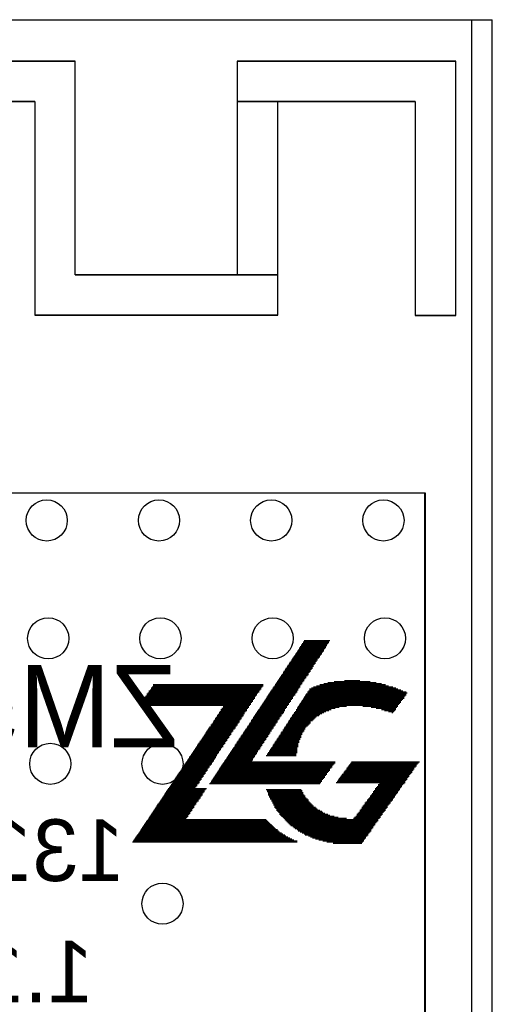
# Model space of a CAD drawing. Extents: x 772.1 to 790.6, y 469.2 to 502.5.
# Tile 14 of 14: x 783.8 to 789.6, y 490.3 to 502.5. Entities that reach past the tile are written whole.
import ezdxf

# ---------------------------------------------------------------- set-up
doc = ezdxf.new("R2010")
doc.units = 0
doc.layers.get('0').update_dxf_attribs({"linetype": 'CONTINUOUS'})
for name, color, linetype in [('BOTTOMLAYER', 5, 'CONTINUOUS'), ('BOTTOMOVERLAY', 54, 'CONTINUOUS'), ('KEEPOUTLAYER', 6, 'CONTINUOUS'), ('MECHANICAL1', 6, 'CONTINUOUS'), ('MIDLAYER1', 16, 'CONTINUOUS'), ('MIDLAYER2', 76, 'CONTINUOUS'), ('MULTILAYER', 9, 'CONTINUOUS'), ('TOPLAYER', 1, 'CONTINUOUS'), ('TOPOVERLAY', 2, 'CONTINUOUS')]:
    doc.layers.add(name, color=color, linetype=linetype)

# ---------------------------------------------------------------- blocks, each defined once
blk = doc.blocks.new('ZLG0_3_1')
at = {"layer": 'TOPOVERLAY'}
for p, q in [((2.087278, 2.4384), (2.4003, 2.4384)), ((2.0955, 2.4511), (2.413, 2.4511)), ((2.1082, 2.4638), (2.4257, 2.4638)), ((2.112495, 2.4765), (2.4257, 2.4765)), ((2.1209, 2.4892), (2.4384, 2.4892)), ((2.0066, 2.3114), (2.3241, 2.3114)), ((2.011624, 2.3241), (2.3368, 2.3241)), ((2.020032, 2.3368), (2.3368, 2.3368)), ((2.032, 2.3495), (2.3495, 2.3495)), ((2.036841, 2.3622), (2.3622, 2.3622)), ((2.045249, 2.3749), (2.3622, 2.3749)), ((2.0574, 2.3876), (2.3749, 2.3876)), ((2.062061, 2.4003), (2.3876, 2.4003)), ((2.070466, 2.413), (2.3876, 2.413)), ((2.0828, 2.4257), (2.4003, 2.4257)), ((1.9304, 2.1971), (2.2479, 2.1971)), ((1.935973, 2.2098), (2.2606, 2.2098)), ((1.94438, 2.2225), (2.2606, 2.2225)), ((1.9558, 2.2352), (2.2733, 2.2352)), ((1.96119, 2.2479), (2.286, 2.2479)), ((1.969597, 2.2606), (2.286, 2.2606)), ((1.9812, 2.2733), (2.2987, 2.2733)), ((1.986407, 2.286), (2.3114, 2.286)), ((1.994814, 2.2987), (2.3114, 2.2987)), ((1.843509, 2.0701), (2.1717, 2.0701)), ((1.8542, 2.0828), (2.1717, 2.0828)), ((1.860321, 2.0955), (2.1844, 2.0955)), ((1.868726, 2.1082), (2.1971, 2.1082)), ((1.8796, 2.1209), (2.1971, 2.1209)), ((1.885539, 2.1336), (2.2098, 2.1336)), ((1.893943, 2.1463), (2.2225, 2.1463)), ((1.905, 2.159), (2.2225, 2.159)), ((1.910756, 2.1717), (2.2352, 2.1717)), ((1.919163, 2.1844), (2.2352, 2.1844)), ((1.767858, 1.9558), (2.0955, 1.9558)), ((1.778, 1.9685), (2.0955, 1.9685)), ((1.78467, 1.9812), (2.1082, 1.9812)), ((1.793075, 1.9939), (2.1209, 1.9939)), ((1.8034, 2.0066), (2.1209, 2.0066)), ((1.809887, 2.0193), (2.1336, 2.0193)), ((1.818292, 2.032), (2.1463, 2.032)), ((1.8288, 2.0447), (2.1463, 2.0447)), ((1.835104, 2.0574), (2.159, 2.0574)), ((2.3622, 1.9558), (3.0734, 1.9558)), ((2.413, 1.9685), (3.0099, 1.9685)), ((2.4892, 1.9812), (2.9337, 1.9812)), ((2.6162, 1.9939), (2.8067, 1.9939)), ((0.1778, 1.8288), (1.5367, 1.8288)), ((0.1905, 1.8415), (1.5494, 1.8415)), ((0.2032, 1.8669), (1.5621, 1.8669)), ((0.2032, 1.8542), (1.5621, 1.8542)), ((0.2159, 1.8796), (1.5748, 1.8796)), ((0.2286, 1.905), (1.5875, 1.905)), ((0.2286, 1.8923), (1.5875, 1.8923)), ((0.2413, 1.9177), (1.6002, 1.9177)), ((0.254, 1.9431), (1.6129, 1.9431)), ((0.254, 1.9304), (1.6129, 1.9304)), ((1.683802, 1.8288), (2.0066, 1.8288)), ((1.692206, 1.8415), (2.0193, 1.8415)), ((1.7018, 1.8542), (2.032, 1.8542)), ((1.709019, 1.8669), (2.032, 1.8669)), ((1.717424, 1.8796), (2.0447, 1.8796)), ((1.7272, 1.8923), (2.0447, 1.8923)), ((1.734236, 1.905), (2.0574, 1.905)), ((1.742641, 1.9177), (2.0701, 1.9177)), ((1.7526, 1.9304), (2.0701, 1.9304)), ((1.759453, 1.9431), (2.0828, 1.9431)), ((2.1463, 1.8288), (3.3782, 1.8288)), ((2.159, 1.8415), (3.3909, 1.8415)), ((2.159782, 1.8542), (3.3782, 1.8542)), ((2.1717, 1.8669), (3.3401, 1.8669)), ((2.1844, 1.8923), (3.2766, 1.8923)), ((2.1844, 1.8796), (3.3147, 1.8796)), ((2.2098, 1.905), (3.2512, 1.905)), ((2.2352, 1.9177), (3.2131, 1.9177)), ((2.2733, 1.9304), (3.1623, 1.9304)), ((2.3114, 1.9431), (3.1242, 1.9431)), ((0.1016, 1.7145), (1.4605, 1.7145)), ((0.1143, 1.7272), (1.4732, 1.7272)), ((0.127, 1.7526), (1.4859, 1.7526)), ((0.127, 1.7399), (1.4859, 1.7399)), ((0.1397, 1.7653), (1.4986, 1.7653)), ((0.1524, 1.7907), (1.5113, 1.7907)), ((0.1524, 1.778), (1.5113, 1.778)), ((0.1651, 1.8034), (1.524, 1.8034)), ((0.1778, 1.8161), (1.5367, 1.8161)), ((1.608148, 1.7145), (1.9304, 1.7145)), ((1.616555, 1.7272), (1.9431, 1.7272)), ((1.6256, 1.7399), (1.9558, 1.7399)), ((1.633367, 1.7526), (1.9558, 1.7526)), ((1.641772, 1.7653), (1.9685, 1.7653)), ((1.651, 1.778), (1.9812, 1.778)), ((1.658584, 1.7907), (1.9812, 1.7907)), ((1.666989, 1.8034), (1.9939, 1.8034)), ((1.6764, 1.8161), (2.0066, 1.8161)), ((2.0701, 1.7145), (3.302, 1.7145)), ((2.0828, 1.7272), (3.3147, 1.7272)), ((2.085927, 1.7399), (3.3147, 1.7399)), ((2.0955, 1.7526), (3.3274, 1.7526)), ((2.1082, 1.7653), (3.3401, 1.7653)), ((2.110544, 1.778), (3.3528, 1.778)), ((2.1209, 1.7907), (3.3528, 1.7907)), ((2.1336, 1.8034), (3.3655, 1.8034)), ((2.135162, 1.8161), (3.3782, 1.8161)), ((0.0889, 1.6891), (1.4478, 1.6891)), ((0.1016, 1.7018), (1.4605, 1.7018)), ((1.0668, 1.5875), (1.3843, 1.5875)), ((1.071001, 1.6002), (1.3843, 1.6002)), ((1.0795, 1.6129), (1.397, 1.6129)), ((1.0922, 1.6383), (1.4097, 1.6383)), ((1.0922, 1.6256), (1.4097, 1.6256)), ((1.1049, 1.651), (1.4224, 1.651)), ((1.1176, 1.6764), (1.4351, 1.6764)), ((1.1176, 1.6637), (1.4351, 1.6637)), ((1.524, 1.5875), (1.8542, 1.5875)), ((1.532496, 1.6002), (1.8669, 1.6002)), ((1.540904, 1.6129), (1.8669, 1.6129)), ((1.5494, 1.6256), (1.8796, 1.6256)), ((1.557713, 1.6383), (1.8796, 1.6383)), ((1.566121, 1.651), (1.8923, 1.651)), ((1.5748, 1.6637), (1.905, 1.6637)), ((1.582931, 1.6764), (1.905, 1.6764)), ((1.591338, 1.6891), (1.9177, 1.6891)), ((1.6002, 1.7018), (1.9304, 1.7018)), ((1.9939, 1.5875), (2.3368, 1.5875)), ((1.995658, 1.6002), (2.3622, 1.6002)), ((2.0066, 1.6129), (2.3876, 1.6129)), ((2.0193, 1.6256), (2.4257, 1.6256)), ((2.020278, 1.6383), (2.4511, 1.6383)), ((2.032, 1.651), (2.5019, 1.651)), ((2.036689, 1.6637), (2.5527, 1.6637)), ((2.0447, 1.6764), (2.6416, 1.6764)), ((2.0574, 1.6891), (3.2766, 1.6891)), ((2.061307, 1.7018), (3.2893, 1.7018)), ((2.8448, 1.6764), (3.2766, 1.6764)), ((2.9464, 1.6637), (3.2639, 1.6637)), ((3.0099, 1.651), (3.2512, 1.651)), ((3.0734, 1.6383), (3.2512, 1.6383)), ((3.1115, 1.6256), (3.2385, 1.6256)), ((3.1623, 1.6129), (3.2258, 1.6129)), ((3.2004, 1.6002), (3.2131, 1.6002)), ((0.9779, 1.4605), (1.2954, 1.4605)), ((0.9906, 1.4732), (1.3081, 1.4732)), ((0.994499, 1.4859), (1.3208, 1.4859)), ((1.0033, 1.4986), (1.3208, 1.4986)), ((1.016, 1.5113), (1.3335, 1.5113)), ((1.02, 1.524), (1.3462, 1.524)), ((1.0287, 1.5367), (1.3462, 1.5367)), ((1.0414, 1.5494), (1.3589, 1.5494)), ((1.0455, 1.5621), (1.3716, 1.5621)), ((1.0541, 1.5748), (1.3716, 1.5748)), ((1.440033, 1.4605), (1.7653, 1.4605)), ((1.44844, 1.4732), (1.778, 1.4732)), ((1.4605, 1.4859), (1.7907, 1.4859)), ((1.465252, 1.4986), (1.7907, 1.4986)), ((1.473657, 1.5113), (1.8034, 1.5113)), ((1.4859, 1.524), (1.8161, 1.524)), ((1.490469, 1.5367), (1.8161, 1.5367)), ((1.4986, 1.5494), (1.8288, 1.5494)), ((1.507279, 1.5621), (1.8415, 1.5621)), ((1.515687, 1.5748), (1.8415, 1.5748)), ((1.905391, 1.4605), (2.1844, 1.4605)), ((1.9177, 1.4732), (2.1971, 1.4732)), ((1.921802, 1.4859), (2.1971, 1.4859)), ((1.9304, 1.4986), (2.2225, 1.4986)), ((1.9431, 1.5113), (2.2352, 1.5113)), ((1.946422, 1.524), (2.2479, 1.524)), ((1.9558, 1.5367), (2.2606, 1.5367)), ((1.9685, 1.5494), (2.2733, 1.5494)), ((1.97104, 1.5621), (2.2987, 1.5621)), ((1.9812, 1.5748), (2.3114, 1.5748)), ((0.9017, 1.3462), (1.2192, 1.3462)), ((0.9095, 1.3589), (1.2319, 1.3589)), ((0.917999, 1.3716), (1.2446, 1.3716)), ((0.9271, 1.3843), (1.2446, 1.3843)), ((0.934999, 1.397), (1.2573, 1.397)), ((0.943501, 1.4097), (1.27, 1.4097)), ((0.9525, 1.4224), (1.27, 1.4224)), ((0.9652, 1.4351), (1.2827, 1.4351)), ((0.969, 1.4478), (1.2954, 1.4478)), ((1.364381, 1.3462), (1.7018, 1.3462)), ((1.372789, 1.3589), (1.7018, 1.3589)), ((1.3843, 1.3716), (1.7145, 1.3716)), ((1.389598, 1.3843), (1.7145, 1.3843)), ((1.398006, 1.397), (1.7272, 1.397)), ((1.4097, 1.4097), (1.7399, 1.4097)), ((1.414816, 1.4224), (1.7399, 1.4224)), ((1.423223, 1.4351), (1.7526, 1.4351)), ((1.4351, 1.4478), (1.7653, 1.4478)), ((1.831536, 1.3462), (2.0955, 1.3462)), ((1.8415, 1.3589), (2.1082, 1.3589)), ((1.8542, 1.3716), (2.1209, 1.3716)), ((1.856153, 1.3843), (2.1209, 1.3843)), ((1.8669, 1.397), (2.1336, 1.397)), ((1.872567, 1.4097), (2.1336, 1.4097)), ((1.880773, 1.4224), (2.1463, 1.4224)), ((1.8923, 1.4351), (2.159, 1.4351)), ((1.897184, 1.4478), (2.1717, 1.4478)), ((0.816, 1.2192), (1.143, 1.2192)), ((0.8255, 1.2319), (1.143, 1.2319)), ((0.833001, 1.2446), (1.1557, 1.2446)), ((0.841499, 1.2573), (1.1684, 1.2573)), ((0.8509, 1.27), (1.1684, 1.27)), ((0.8585, 1.2827), (1.1811, 1.2827)), ((0.867001, 1.2954), (1.1938, 1.2954)), ((0.8763, 1.3081), (1.1938, 1.3081)), ((0.883999, 1.3208), (1.2065, 1.3208)), ((0.8925, 1.3335), (1.2192, 1.3335)), ((1.2827, 1.2192), (1.6129, 1.2192)), ((1.28873, 1.2319), (1.6256, 1.2319)), ((1.297135, 1.2446), (1.6256, 1.2446)), ((1.3081, 1.2573), (1.6383, 1.2573)), ((1.313947, 1.27), (1.651, 1.27)), ((1.322354, 1.2827), (1.651, 1.2827)), ((1.3335, 1.2954), (1.6637, 1.2954)), ((1.339164, 1.3081), (1.6764, 1.3081)), ((1.347572, 1.3208), (1.6764, 1.3208)), ((1.3589, 1.3335), (1.6891, 1.3335)), ((1.7526, 1.2192), (2.0447, 1.2192)), ((1.75768, 1.2319), (2.0574, 1.2319)), ((1.765887, 1.2446), (2.0574, 1.2446)), ((1.778, 1.2573), (2.0574, 1.2573)), ((1.782298, 1.27), (2.0701, 1.27)), ((1.7907, 1.2827), (2.0701, 1.2827)), ((1.8034, 1.2954), (2.0828, 1.2954)), ((1.806918, 1.3081), (2.0828, 1.3081)), ((1.8161, 1.3208), (2.0828, 1.3208)), ((1.8288, 1.3335), (2.0955, 1.3335)), ((0.739501, 1.1049), (1.0668, 1.1049)), ((0.7493, 1.1176), (1.0668, 1.1176)), ((0.756501, 1.1303), (1.0795, 1.1303)), ((0.765, 1.143), (1.0922, 1.143)), ((0.7747, 1.1557), (1.0922, 1.1557)), ((0.782, 1.1684), (1.1049, 1.1684)), ((0.790499, 1.1811), (1.1176, 1.1811)), ((0.8001, 1.1938), (1.1176, 1.1938)), ((0.807499, 1.2065), (1.1303, 1.2065)), ((1.2065, 1.1049), (1.5367, 1.1049)), ((1.213079, 1.1176), (1.5494, 1.1176)), ((1.221483, 1.1303), (1.5494, 1.1303)), ((1.2319, 1.143), (1.5621, 1.143)), ((1.238296, 1.1557), (1.5748, 1.1557)), ((1.246701, 1.1684), (1.5748, 1.1684)), ((1.2573, 1.1811), (1.5875, 1.1811)), ((1.263513, 1.1938), (1.6002, 1.1938)), ((1.271918, 1.2065), (1.6002, 1.2065)), ((1.6764, 1.1049), (2.032, 1.1049)), ((1.6891, 1.1176), (2.032, 1.1176)), ((1.692031, 1.1303), (2.032, 1.1303)), ((1.7018, 1.143), (2.032, 1.143)), ((1.708442, 1.1557), (2.032, 1.1557)), ((1.716649, 1.1684), (2.032, 1.1684)), ((1.7272, 1.1811), (2.0447, 1.1811)), ((1.733062, 1.1938), (2.0447, 1.1938)), ((1.741267, 1.2065), (2.0447, 1.2065)), ((0.6545, 0.9779), (0.9779, 0.9779)), ((0.663001, 0.9906), (0.9906, 0.9906)), ((0.6731, 1.0033), (1.0033, 1.0033)), ((0.680001, 1.016), (1.0033, 1.016)), ((0.6885, 1.0287), (1.016, 1.0287)), ((0.6985, 1.0414), (1.0287, 1.0414)), ((0.7055, 1.0541), (1.0287, 1.0541)), ((0.713999, 1.0668), (1.0414, 1.0668)), ((0.7239, 1.0795), (1.0414, 1.0795)), ((0.730999, 1.0922), (1.0541, 1.0922)), ((1.120615, 0.9779), (2.5019, 0.9779)), ((1.1303, 0.9906), (2.5019, 0.9906)), ((1.137427, 1.0033), (1.4732, 1.0033)), ((1.145832, 1.016), (1.4859, 1.016)), ((1.1557, 1.0287), (1.4859, 1.0287)), ((1.162644, 1.0414), (1.4986, 1.0414)), ((1.171049, 1.0541), (1.5113, 1.0541)), ((1.1811, 1.0668), (1.5113, 1.0668)), ((1.187861, 1.0795), (1.524, 1.0795)), ((1.196266, 1.0922), (1.5367, 1.0922)), ((1.651, 1.0668), (2.0193, 1.0668)), ((1.6637, 1.0795), (2.0193, 1.0795)), ((1.667413, 1.0922), (2.0193, 1.0922)), ((2.695575, 0.9779), (3.5306, 0.9779)), ((2.7051, 0.9906), (3.5433, 0.9906)), ((0.578, 0.8636), (0.9017, 0.8636)), ((0.586501, 0.8763), (0.9144, 0.8763)), ((0.595, 0.889), (0.9271, 0.889)), ((0.603499, 0.9017), (0.9271, 0.9017)), ((0.612, 0.9144), (0.9398, 0.9144)), ((0.620499, 0.9271), (0.9525, 0.9271)), ((0.629001, 0.9398), (0.9525, 0.9398)), ((0.637499, 0.9525), (0.9652, 0.9525)), ((0.6477, 0.9652), (0.9779, 0.9652)), ((1.044964, 0.8636), (2.413, 0.8636)), ((1.0541, 0.8763), (2.4257, 0.8763)), ((1.061776, 0.889), (2.4384, 0.889)), ((1.070181, 0.9017), (2.4384, 0.9017)), ((1.0795, 0.9144), (2.4511, 0.9144)), ((1.086993, 0.9271), (2.4638, 0.9271)), ((1.095398, 0.9398), (2.4638, 0.9398)), ((1.1049, 0.9525), (2.4765, 0.9525)), ((1.11221, 0.9652), (2.4892, 0.9652)), ((2.60985, 0.8636), (3.4544, 0.8636)), ((2.619375, 0.8763), (3.4544, 0.8763)), ((2.6289, 0.889), (3.4671, 0.889)), ((2.6416, 0.9017), (3.4798, 0.9017)), ((2.64795, 0.9144), (3.4798, 0.9144)), ((2.657475, 0.9271), (3.4925, 0.9271)), ((2.667, 0.9398), (3.5052, 0.9398)), ((2.676525, 0.9525), (3.5052, 0.9525)), ((2.68605, 0.9652), (3.5179, 0.9652)), ((0.492999, 0.7366), (0.8255, 0.7366)), ((0.5015, 0.7493), (0.8255, 0.7493)), ((0.509999, 0.762), (0.8382, 0.762)), ((0.5185, 0.7747), (0.8509, 0.7747)), ((0.526999, 0.7874), (0.8509, 0.7874)), ((0.535501, 0.8001), (0.8636, 0.8001)), ((0.543999, 0.8128), (0.8763, 0.8128)), ((0.552501, 0.8255), (0.8763, 0.8255)), ((0.561, 0.8382), (0.889, 0.8382)), ((0.569501, 0.8509), (0.9017, 0.8509)), ((0.960905, 0.7366), (2.3241, 0.7366)), ((0.969312, 0.7493), (2.3368, 0.7493)), ((0.9779, 0.762), (2.3368, 0.762)), ((0.986122, 0.7747), (2.3495, 0.7747)), ((0.994529, 0.7874), (2.3622, 0.7874)), ((1.0033, 0.8001), (2.3749, 0.8001)), ((1.011339, 0.8128), (2.3749, 0.8128)), ((1.019746, 0.8255), (2.3876, 0.8255)), ((1.0287, 0.8382), (2.4003, 0.8382)), ((1.036559, 0.8509), (2.4003, 0.8509)), ((2.5146, 0.7366), (3.3655, 0.7366)), ((2.5273, 0.7493), (3.3655, 0.7493)), ((2.54, 0.762), (3.3782, 0.762)), ((2.543175, 0.7747), (3.3909, 0.7747)), ((2.5527, 0.7874), (3.3909, 0.7874)), ((2.5654, 0.8001), (3.4036, 0.8001)), ((2.57175, 0.8128), (3.4163, 0.8128)), ((2.581275, 0.8255), (3.4163, 0.8255)), ((2.5908, 0.8382), (3.429, 0.8382)), ((2.6035, 0.8509), (3.4417, 0.8509)), ((0.408, 0.6096), (0.8763, 0.6096)), ((0.416499, 0.6223), (0.889, 0.6223)), ((0.425, 0.635), (0.889, 0.635)), ((0.433499, 0.6477), (0.9017, 0.6477)), ((0.442001, 0.6604), (0.9144, 0.6604)), ((0.450499, 0.6731), (0.7747, 0.6731)), ((0.459001, 0.6858), (0.7874, 0.6858)), ((0.4675, 0.6985), (0.8001, 0.6985)), ((0.476001, 0.7112), (0.8001, 0.7112)), ((0.4845, 0.7239), (0.8128, 0.7239)), ((0.9525, 0.7239), (2.3114, 0.7239)), ((1.651, 0.6477), (2.0828, 0.6477)), ((1.6637, 0.635), (2.0955, 0.635)), ((1.6637, 0.6223), (2.0955, 0.6223)), ((1.6764, 0.6096), (2.1082, 0.6096)), ((2.9718, 0.6223), (3.2766, 0.6223)), ((2.9718, 0.6096), (3.2766, 0.6096)), ((2.9845, 0.635), (3.2893, 0.635)), ((2.9972, 0.6604), (3.302, 0.6604)), ((2.9972, 0.6477), (3.302, 0.6477)), ((3.0099, 0.6731), (3.3147, 0.6731)), ((3.0226, 0.6858), (3.3274, 0.6858)), ((3.0353, 0.7112), (3.3401, 0.7112)), ((3.0353, 0.6985), (3.3274, 0.6985)), ((3.048, 0.7239), (3.3528, 0.7239)), ((0.3315, 0.4953), (0.8001, 0.4953)), ((0.339999, 0.508), (0.8128, 0.508)), ((0.348501, 0.5207), (0.8128, 0.5207)), ((0.357, 0.5334), (0.8255, 0.5334)), ((0.365501, 0.5461), (0.8382, 0.5461)), ((0.374, 0.5588), (0.8382, 0.5588)), ((0.382501, 0.5715), (0.8509, 0.5715)), ((0.391, 0.5842), (0.8636, 0.5842)), ((0.399499, 0.5969), (0.8636, 0.5969)), ((1.6764, 0.5969), (2.1082, 0.5969)), ((1.6764, 0.5842), (2.1209, 0.5842)), ((1.6891, 0.5715), (2.1336, 0.5715)), ((1.6891, 0.5588), (2.1336, 0.5588)), ((1.7018, 0.5461), (2.1463, 0.5461)), ((1.7018, 0.5334), (2.159, 0.5334)), ((1.7145, 0.5207), (2.1717, 0.5207)), ((1.7145, 0.508), (2.1717, 0.508)), ((1.7272, 0.4953), (2.1844, 0.4953)), ((2.8829, 0.4953), (3.1877, 0.4953)), ((2.8956, 0.5207), (3.2131, 0.5207)), ((2.8956, 0.508), (3.2004, 0.508)), ((2.9083, 0.5334), (3.2131, 0.5334)), ((2.921, 0.5461), (3.2258, 0.5461)), ((2.9337, 0.5715), (3.2385, 0.5715)), ((2.9337, 0.5588), (3.2385, 0.5588)), ((2.9464, 0.5842), (3.2512, 0.5842)), ((2.9591, 0.5969), (3.2639, 0.5969)), ((0.246499, 0.3683), (0.7112, 0.3683)), ((0.255001, 0.381), (0.7239, 0.381)), ((0.2635, 0.3937), (0.7366, 0.3937)), ((0.272001, 0.4064), (0.7366, 0.4064)), ((0.2805, 0.4191), (0.7493, 0.4191)), ((0.289001, 0.4318), (0.762, 0.4318)), ((0.2975, 0.4445), (0.762, 0.4445)), ((0.305999, 0.4572), (0.7747, 0.4572)), ((0.3145, 0.4699), (0.7874, 0.4699)), ((0.322999, 0.4826), (0.7874, 0.4826)), ((1.7272, 0.4826), (2.1971, 0.4826)), ((1.7399, 0.4699), (2.2098, 0.4699)), ((1.7399, 0.4572), (2.2225, 0.4572)), ((1.7526, 0.4445), (2.2352, 0.4445)), ((1.7526, 0.4318), (2.2606, 0.4318)), ((1.7653, 0.4191), (2.2733, 0.4191)), ((1.778, 0.4064), (2.286, 0.4064)), ((1.778, 0.3937), (2.3114, 0.3937)), ((1.7907, 0.381), (2.3368, 0.381)), ((1.8034, 0.3683), (2.3495, 0.3683)), ((2.794, 0.3683), (3.0988, 0.3683)), ((2.8067, 0.3937), (3.1242, 0.3937)), ((2.8067, 0.381), (3.1115, 0.381)), ((2.8194, 0.4064), (3.1242, 0.4064)), ((2.8321, 0.4318), (3.1496, 0.4318)), ((2.8321, 0.4191), (3.1369, 0.4191)), ((2.8448, 0.4445), (3.1496, 0.4445)), ((2.8575, 0.4572), (3.1623, 0.4572)), ((2.8702, 0.4826), (3.1877, 0.4826)), ((2.8702, 0.4699), (3.175, 0.4699)), ((0.17, 0.254), (1.6764, 0.254)), ((0.178501, 0.2667), (1.6637, 0.2667)), ((0.187, 0.2794), (1.651, 0.2794)), ((0.195501, 0.2921), (0.6604, 0.2921)), ((0.204, 0.3048), (0.6731, 0.3048)), ((0.212499, 0.3175), (0.6858, 0.3175)), ((0.221, 0.3302), (0.6858, 0.3302)), ((0.229499, 0.3429), (0.6985, 0.3429)), ((0.238001, 0.3556), (0.7112, 0.3556)), ((1.8161, 0.3556), (2.3749, 0.3556)), ((1.8161, 0.3429), (2.413, 0.3429)), ((1.8288, 0.3302), (2.4384, 0.3302)), ((1.8415, 0.3175), (2.4892, 0.3175)), ((1.8542, 0.3048), (2.54, 0.3048)), ((1.8669, 0.2921), (2.6416, 0.2921)), ((1.8796, 0.2794), (3.0353, 0.2794)), ((1.8923, 0.2667), (3.0353, 0.2667)), ((1.905, 0.254), (3.0226, 0.254)), ((2.7305, 0.2921), (3.048, 0.2921)), ((2.7432, 0.3048), (3.0607, 0.3048)), ((2.7559, 0.3175), (3.0607, 0.3175)), ((2.7686, 0.3429), (3.0861, 0.3429)), ((2.7686, 0.3302), (3.0734, 0.3302)), ((2.7813, 0.3556), (3.0861, 0.3556)), ((0.085001, 0.127), (1.8161, 0.127)), ((0.0935, 0.1397), (1.8034, 0.1397)), ((0.101999, 0.1524), (1.7907, 0.1524)), ((0.1105, 0.1651), (1.7653, 0.1651)), ((0.118999, 0.1778), (1.7526, 0.1778)), ((0.1275, 0.1905), (1.7399, 0.1905)), ((0.135999, 0.2032), (1.7272, 0.2032)), ((0.144501, 0.2159), (1.7145, 0.2159)), ((0.152999, 0.2286), (1.7018, 0.2286)), ((0.161501, 0.2413), (1.6891, 0.2413)), ((1.9177, 0.2413), (3.0099, 0.2413)), ((1.9304, 0.2286), (2.9972, 0.2286)), ((1.9431, 0.2159), (2.9972, 0.2159)), ((1.9558, 0.2032), (2.9845, 0.2032)), ((1.9812, 0.1905), (2.9718, 0.1905)), ((1.9939, 0.1778), (2.9718, 0.1778)), ((2.0066, 0.1651), (2.9591, 0.1651)), ((2.032, 0.1524), (2.9464, 0.1524)), ((2.0447, 0.1397), (2.9464, 0.1397)), ((2.0701, 0.127), (2.9337, 0.127)), ((0, 0), (2.032, 0)), ((0.008466, 0.0127), (2.032, 0.0127)), ((0.016934, 0.0254), (1.9939, 0.0254)), ((0.0254, 0.0381), (1.9685, 0.0381)), ((0.033866, 0.0508), (1.9431, 0.0508)), ((0.042334, 0.0635), (1.9177, 0.0635)), ((0.0508, 0.0762), (1.8923, 0.0762)), ((0.059266, 0.0889), (1.8796, 0.0889)), ((0.067734, 0.1016), (1.8542, 0.1016)), ((0.0762, 0.1143), (1.8415, 0.1143)), ((2.0955, 0.1143), (2.921, 0.1143)), ((2.1209, 0.1016), (2.9083, 0.1016)), ((2.1336, 0.0889), (2.9083, 0.0889)), ((2.1717, 0.0762), (2.8956, 0.0762)), ((2.1971, 0.0635), (2.8829, 0.0635)), ((2.2225, 0.0508), (2.8829, 0.0508)), ((2.2606, 0.0381), (2.8702, 0.0381)), ((2.2987, 0.0254), (2.8575, 0.0254)), ((2.3495, 0.0127), (2.8575, 0.0127)), ((2.4003, 0), (2.8448, 0)), ((2.4765, -0.0127), (2.8321, -0.0127))]:
    blk.add_line(p, q, dxfattribs=at)

msp = doc.modelspace()

# ---------------------------------------------------------------- linework, layer by layer
at = {"layer": 'BOTTOMLAYER'}
for p, q in [((773.936496, 496.642202), (788.771105, 496.642202)), ((788.771105, 496.642202), (788.771105, 484.324688))]:
    msp.add_line(p, q, dxfattribs=at)
for centre in [(784.105244, 496.299058), (785.491355, 496.299058), (786.877466, 496.299058), (788.263577, 496.299058), (784.1234, 494.8428), (785.509511, 494.8428), (786.895622, 494.8428), (788.281733, 494.8428), (784.1488, 493.2934), (785.534911, 493.2934), (785.534911, 491.5662)]:
    msp.add_circle(centre, 0.254, dxfattribs=at)
at = {"layer": 'KEEPOUTLAYER'}
for p in [(773.3538, 502.484199), (789.353801, 483.8954)]:
    msp.add_line(p, (789.353801, 502.484199), dxfattribs=at)
at = {"layer": 'MECHANICAL1'}
for p in [(773.0998, 502.484199), (789.607801, 484.1494)]:
    msp.add_line(p, (789.607801, 502.484199), dxfattribs=at)
at = {"layer": 'MIDLAYER1'}
for p, q in [((773.930233, 496.642202), (788.777368, 496.642202)), ((788.777368, 496.642202), (788.777368, 483.895403))]:
    msp.add_line(p, q, dxfattribs=at)
for centre in [(784.105244, 496.299058), (785.491355, 496.299058), (786.877466, 496.299058), (788.263577, 496.299058), (784.1234, 494.8428), (785.509511, 494.8428), (786.895622, 494.8428), (788.281733, 494.8428), (784.1488, 493.2934), (785.534911, 493.2934), (785.534911, 491.5662)]:
    msp.add_circle(centre, 0.254, dxfattribs=at)
at = {"layer": 'MIDLAYER2'}
for p, q in [((773.930233, 496.642202), (788.777368, 496.642202)), ((788.777368, 496.642202), (788.777368, 483.895403))]:
    msp.add_line(p, q, dxfattribs=at)
for centre in [(784.105244, 496.299058), (785.491355, 496.299058), (786.877466, 496.299058), (788.263577, 496.299058), (784.1234, 494.8428), (785.509511, 494.8428), (786.895622, 494.8428), (788.281733, 494.8428), (784.1488, 493.2934), (785.534911, 493.2934), (785.534911, 491.5662)]:
    msp.add_circle(centre, 0.254, dxfattribs=at)
at = {"layer": 'MULTILAYER'}
for centre in [(784.105244, 496.299058), (785.491355, 496.299058), (786.877466, 496.299058), (788.263577, 496.299058), (784.1234, 494.8428), (785.509511, 494.8428), (786.895622, 494.8428), (788.281733, 494.8428), (784.1488, 493.2934), (785.534911, 493.2934), (785.534911, 491.5662)]:
    msp.add_circle(centre, 0.254, dxfattribs=at)
at = {"layer": 'TOPLAYER'}
for p, q in [((784.457959, 501.973601), (781.757936, 501.973601)), ((784.457938, 501.973601), (781.757936, 501.973601)), ((781.757939, 501.973621), (784.457938, 501.973601)), ((784.457959, 499.334559), (784.457959, 501.973601)), ((786.456939, 501.973601), (786.456941, 501.973621)), ((789.156923, 501.973601), (786.456939, 501.973601)), ((786.456939, 501.973601), (786.456939, 499.334559)), ((789.156941, 501.973601), (786.456939, 501.973601)), ((786.456941, 501.973621), (786.456941, 501.973621)), ((786.456941, 501.973621), (789.156941, 501.973601)), ((789.156923, 498.829099), (789.156923, 501.973601)), ((781.757934, 501.473239), (783.957538, 501.473239)), ((782.258278, 501.473239), (783.957538, 501.473239)), ((783.957538, 501.473239), (782.258298, 501.473221)), ((783.957538, 501.473239), (783.957538, 498.834179)), ((786.456936, 501.473221), (786.456936, 501.473239)), ((786.456936, 501.473239), (788.656541, 501.473239)), ((786.957301, 501.473221), (786.456936, 501.473221)), ((786.957281, 498.834179), (786.957281, 501.473239)), ((786.957281, 501.473239), (788.656541, 501.473239)), ((788.656541, 501.473239), (786.957301, 501.473221)), ((788.656541, 501.473239), (788.656541, 498.829099)), ((784.457959, 499.334559), (786.456921, 499.334579)), ((786.456939, 499.334559), (784.457959, 499.334559)), ((786.957283, 499.334559), (784.457959, 499.334559)), ((786.456921, 499.334579), (786.957283, 499.334579)), ((786.957283, 499.334579), (786.957283, 499.334559)), ((783.957538, 498.834179), (786.957281, 498.834179)), ((786.957281, 498.834179), (783.957558, 498.834199)), ((783.957558, 498.834199), (786.957281, 498.834199)), ((786.957281, 498.834199), (786.957281, 498.834179)), ((786.957281, 498.834179), (786.957281, 498.834179)), ((788.656541, 498.829099), (789.156923, 498.829099)), ((789.156923, 498.829099), (788.656561, 498.829119)), ((788.656561, 498.829119), (789.156923, 498.829119)), ((789.156923, 498.829119), (789.156923, 498.829099)), ((789.156923, 498.829099), (789.156923, 498.829099)), ((778.10487, 496.642202), (788.777368, 496.642202)), ((788.777368, 496.642202), (788.777368, 484.16212))]:
    msp.add_line(p, q, dxfattribs=at)
for centre in [(784.105244, 496.299058), (785.491355, 496.299058), (786.877466, 496.299058), (788.263577, 496.299058), (784.1234, 494.8428), (785.509511, 494.8428), (786.895622, 494.8428), (788.281733, 494.8428), (784.1488, 493.2934), (785.534911, 493.2934), (785.534911, 491.5662)]:
    msp.add_circle(centre, 0.254, dxfattribs=at)

# ---------------------------------------------------------------- block references
msp.add_blockref('ZLG0_3_1', (785.1648, 492.3282))

# ---------------------------------------------------------------- texts
at = {"layer": 'BOTTOMOVERLAY', "text_generation_flag": 2}
for s, height, p in [('ZM5168P0-1', 1.016, (785.7236, 493.4966)), ('131112 V1.00', 0.762, (785.0632, 491.8456)), ('1.14.21.0012', 0.762, (784.6822, 490.347))]:
    msp.add_text(s, height=height, rotation=360, dxfattribs=at).set_placement(p)

doc.saveas('drawing.dxf')
